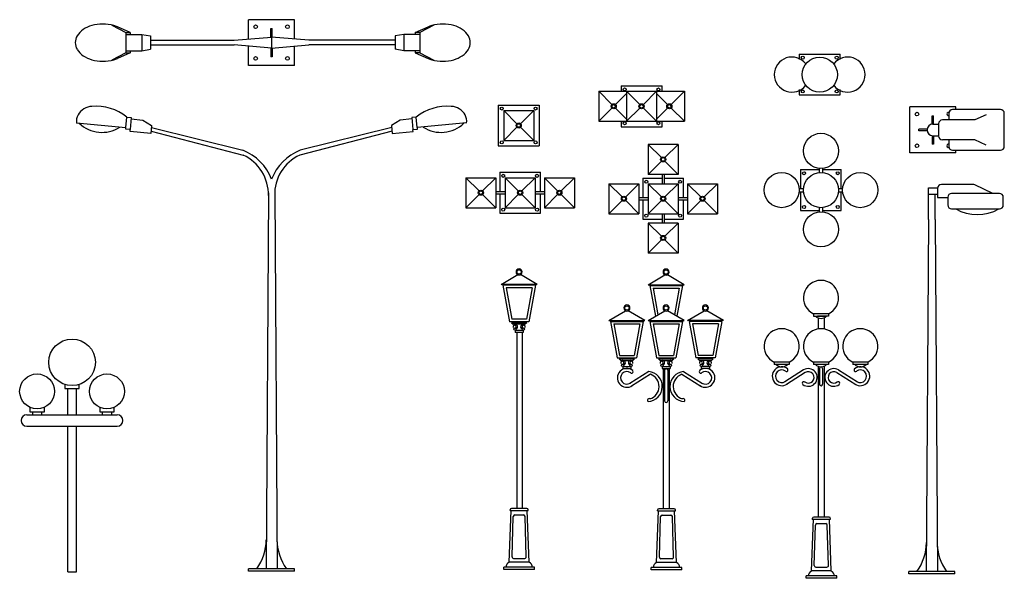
# Model space of a CAD drawing. Extents: x 2.1 to 15, y -40.5 to -33.2.
import ezdxf

# ---------------------------------------------------------------- set-up
doc = ezdxf.new("R2010")
doc.units = 0
doc.header["$MEASUREMENT"] = 0
doc.layers.get('0').update_dxf_attribs({"linetype": 'CONTINUOUS'})

# ---------------------------------------------------------------- blocks, each defined once
blk = doc.blocks.new('A$C52972B43')
at = {"color": 0, "linetype": 'ByBlock'}
for p, q in [((0.477, 7.247), (0.66, 7.15)), ((0.72, 7.15), (0.552, 7.223)), ((2.87, 7.317), (2.269, 7.317)), ((2.269, 7.063), (2.269, 7.317)), ((2.87, 7.063), (2.87, 7.317)), ((4.451, 7.15), (4.619, 7.223)), ((4.694, 7.247), (4.511, 7.15)), ((0.66, 7.15), (0.72, 7.15)), ((0.66, 7.15), (0.66, 6.883)), ((0.66, 7.123), (0.87, 7.123)), ((0.72, 7.15), (0.72, 7.123)), ((0.87, 7.123), (0.985, 7.104)), ((0.87, 7.123), (0.87, 6.91)), ((0.985, 7.104), (0.985, 6.93)), ((2.081, 7.047), (2.569, 7.089)), ((2.559, 7.089), (2.559, 7.202)), ((2.559, 7.202), (2.579, 7.202)), ((2.569, 7.089), (2.569, 6.944)), ((3.058, 7.047), (2.569, 7.089)), ((2.579, 7.089), (2.579, 7.202)), ((4.301, 7.123), (4.186, 7.104)), ((4.186, 7.104), (4.186, 6.93)), ((4.511, 7.123), (4.301, 7.123)), ((4.301, 7.123), (4.301, 6.91)), ((4.451, 7.15), (4.451, 7.123)), ((4.511, 7.15), (4.451, 7.15)), ((4.511, 7.15), (4.511, 6.883)), ((0.985, 7.047), (2.081, 7.047)), ((0.985, 6.987), (2.081, 6.987)), ((2.569, 6.944), (2.081, 6.987)), ((2.269, 6.716), (2.269, 6.97)), ((2.569, 6.944), (3.058, 6.987)), ((2.87, 6.716), (2.87, 6.97)), ((4.186, 7.047), (3.058, 7.047)), ((4.186, 6.987), (3.058, 6.987)), ((0.66, 6.883), (0.477, 6.786)), ((0.72, 6.883), (0.552, 6.81)), ((0.66, 6.91), (0.87, 6.91)), ((0.66, 6.883), (0.72, 6.883)), ((0.72, 6.91), (0.72, 6.883)), ((0.87, 6.91), (0.985, 6.93)), ((2.559, 6.944), (2.559, 6.832)), ((2.579, 6.832), (2.559, 6.832)), ((2.579, 6.944), (2.579, 6.832)), ((4.301, 6.91), (4.186, 6.93)), ((4.511, 6.91), (4.301, 6.91)), ((4.451, 6.91), (4.451, 6.883)), ((4.511, 6.883), (4.451, 6.883)), ((4.451, 6.883), (4.619, 6.81)), ((4.511, 6.883), (4.694, 6.786)), ((9.477, 6.866), (9.477, 6.795)), ((9.477, 6.866), (10.012, 6.866)), ((10.012, 6.795), (10.012, 6.866)), ((2.87, 6.716), (2.269, 6.716)), ((7.145, 6.45), (7.145, 6.379)), ((7.145, 6.45), (7.68, 6.45)), ((7.68, 6.379), (7.68, 6.45)), ((6.851, 6.379), (7.973, 6.379)), ((6.851, 6.379), (6.851, 5.986)), ((6.851, 6.379), (7.024, 6.206)), ((7.071, 6.206), (7.215, 6.35)), ((7.215, 6.379), (7.388, 6.206)), ((7.215, 6.379), (7.215, 5.986)), ((7.436, 6.206), (7.609, 6.379)), ((7.609, 6.379), (7.609, 5.986)), ((7.609, 6.35), (7.753, 6.206)), ((7.8, 6.206), (7.973, 6.379)), ((7.973, 6.379), (7.973, 5.986)), ((9.477, 6.402), (9.477, 6.331)), ((9.477, 6.331), (10.012, 6.331)), ((10.012, 6.331), (10.012, 6.402)), ((5.537, 6.199), (6.072, 6.199)), ((5.537, 6.199), (5.537, 5.664)), ((6.072, 6.199), (6.072, 5.664)), ((5.608, 6.128), (5.781, 5.955)), ((5.608, 6.128), (5.608, 5.735)), ((5.608, 6.128), (6.001, 6.128)), ((5.828, 5.955), (6.001, 6.128)), ((6.001, 6.128), (6.001, 5.735)), ((6.851, 5.986), (7.024, 6.159)), ((7.071, 6.159), (7.215, 6.015)), ((7.215, 5.986), (7.388, 6.159)), ((7.436, 6.159), (7.609, 5.986)), ((7.609, 6.015), (7.753, 6.159)), ((7.8, 6.159), (7.973, 5.986)), ((11.525, 6.174), (10.924, 6.174)), ((10.924, 5.573), (10.924, 6.174)), ((11.215, 5.946), (11.215, 6.058)), ((11.215, 6.058), (11.235, 6.058)), ((11.235, 5.946), (11.235, 6.058)), ((11.433, 6.09), (11.433, 6.004)), ((12.11, 6.14), (11.484, 6.14)), ((11.525, 6.14), (11.525, 6.174)), ((11.921, 6.073), (11.776, 6.004)), ((12.16, 5.657), (12.16, 6.09)), ((0.015, 5.964), (0.661, 5.903)), ((0.661, 5.903), (0.674, 6.042)), ((0.674, 6.042), (0.734, 6.036)), ((0.734, 6.036), (0.72, 5.879)), ((0.733, 6.018), (0.884, 5.999)), ((0.884, 5.999), (0.999, 5.932)), ((0.999, 5.932), (0.989, 5.826)), ((4.254, 5.999), (4.14, 5.932)), ((4.14, 5.932), (4.15, 5.826)), ((4.406, 6.018), (4.254, 5.999)), ((4.464, 6.042), (4.404, 6.036)), ((4.404, 6.036), (4.419, 5.879)), ((4.477, 5.903), (4.464, 6.042)), ((5.123, 5.964), (4.477, 5.903)), ((6.851, 5.986), (7.973, 5.986)), ((7.145, 5.986), (7.145, 5.915)), ((7.68, 5.915), (7.68, 5.986)), ((11.225, 5.949), (11.3, 5.949)), ((11.3, 5.954), (11.3, 5.793)), ((11.776, 6.004), (11.35, 6.004)), ((0.66, 5.885), (0.661, 5.899)), ((0.72, 5.879), (0.66, 5.885)), ((0.717, 5.852), (0.719, 5.875)), ((0.989, 5.826), (0.717, 5.852)), ((0.992, 5.859), (2.2, 5.542)), ((0.996, 5.903), (2.193, 5.607)), ((4.147, 5.859), (2.939, 5.542)), ((4.142, 5.903), (2.946, 5.607)), ((4.15, 5.826), (4.422, 5.852)), ((4.419, 5.879), (4.479, 5.885)), ((4.422, 5.852), (4.42, 5.875)), ((4.479, 5.885), (4.478, 5.899)), ((5.608, 5.735), (5.781, 5.908)), ((5.828, 5.908), (6.001, 5.735)), ((7.145, 5.915), (7.68, 5.915)), ((10.924, 5.843), (10.924, 5.873)), ((11.04, 5.863), (11.04, 5.883)), ((11.152, 5.883), (11.04, 5.883)), ((11.152, 5.863), (11.04, 5.863)), ((11.215, 5.801), (11.215, 5.688)), ((11.235, 5.801), (11.235, 5.688)), ((5.608, 5.735), (6.001, 5.735)), ((7.499, 5.683), (7.672, 5.51)), ((7.499, 5.683), (7.499, 5.29)), ((7.892, 5.683), (7.499, 5.683)), ((7.892, 5.683), (7.719, 5.51)), ((7.892, 5.683), (7.892, 5.29)), ((11.235, 5.688), (11.215, 5.688)), ((11.225, 5.798), (11.3, 5.798)), ((11.776, 5.743), (11.35, 5.743)), ((11.433, 5.743), (11.433, 5.657)), ((11.921, 5.674), (11.776, 5.743)), ((5.537, 5.664), (6.072, 5.664)), ((11.525, 5.573), (10.924, 5.573)), ((11.484, 5.607), (12.11, 5.607)), ((11.525, 5.573), (11.525, 5.607)), ((7.672, 5.463), (7.499, 5.29)), ((7.719, 5.463), (7.892, 5.29)), ((5.556, 5.318), (5.556, 5.066)), ((5.556, 5.318), (6.09, 5.318)), ((6.09, 5.066), (6.09, 5.318)), ((7.892, 5.29), (7.499, 5.29)), ((7.68, 5.29), (7.68, 5.169)), ((7.71, 5.29), (7.71, 5.169)), ((9.492, 5.353), (9.492, 5.106)), ((9.492, 5.353), (9.739, 5.353)), ((9.739, 5.37), (9.739, 5.314)), ((9.781, 5.37), (9.781, 5.314)), ((9.781, 5.353), (10.027, 5.353)), ((10.027, 5.106), (10.027, 5.353)), ((5.112, 5.247), (5.285, 5.074)), ((5.112, 5.247), (5.112, 4.854)), ((5.112, 5.247), (5.505, 5.247)), ((5.332, 5.074), (5.505, 5.247)), ((5.505, 5.247), (5.505, 4.854)), ((5.626, 5.247), (5.626, 4.854)), ((5.626, 5.247), (5.799, 5.074)), ((5.626, 5.247), (6.02, 5.247)), ((5.847, 5.074), (6.02, 5.247)), ((6.02, 5.247), (6.02, 4.854)), ((6.141, 5.247), (6.141, 4.854)), ((6.141, 5.247), (6.314, 5.074)), ((6.141, 5.247), (6.534, 5.247)), ((6.361, 5.074), (6.534, 5.247)), ((6.534, 5.247), (6.534, 4.854)), ((6.984, 5.169), (7.377, 5.169)), ((6.984, 5.169), (6.984, 4.776)), ((6.984, 5.169), (7.157, 4.996)), ((7.205, 4.996), (7.377, 5.169)), ((7.377, 5.169), (7.377, 4.776)), ((7.428, 5.24), (7.428, 4.987)), ((7.428, 5.24), (7.68, 5.24)), ((7.499, 5.169), (7.892, 5.169)), ((7.499, 5.169), (7.499, 4.776)), ((7.499, 5.169), (7.672, 4.996)), ((7.71, 5.24), (7.963, 5.24)), ((7.719, 4.996), (7.892, 5.169)), ((7.892, 5.169), (7.892, 4.776)), ((7.963, 4.987), (7.963, 5.24)), ((8.013, 5.169), (8.186, 4.996)), ((8.013, 5.169), (8.406, 5.169)), ((8.013, 5.169), (8.013, 4.776)), ((8.233, 4.996), (8.406, 5.169)), ((8.406, 5.169), (8.406, 4.776)), ((11.751, 5.158), (11.337, 5.158)), ((2.528, 5.049), (2.497, 0.126)), ((2.611, 5.049), (2.642, 0.126)), ((5.112, 4.854), (5.285, 5.027)), ((5.332, 5.027), (5.505, 4.854)), ((5.505, 5.066), (5.626, 5.066)), ((5.505, 5.036), (5.626, 5.036)), ((5.556, 5.036), (5.556, 4.783)), ((5.626, 4.854), (5.799, 5.027)), ((5.847, 5.027), (6.02, 4.854)), ((6.02, 5.066), (6.141, 5.066)), ((6.02, 5.036), (6.141, 5.036)), ((6.09, 4.783), (6.09, 5.036)), ((6.141, 4.854), (6.314, 5.027)), ((6.361, 5.027), (6.534, 4.854)), ((9.475, 5.106), (9.531, 5.106)), ((9.475, 5.064), (9.531, 5.064)), ((9.492, 5.064), (9.492, 4.818)), ((9.989, 5.106), (10.045, 5.106)), ((9.989, 5.064), (10.045, 5.064)), ((10.027, 4.818), (10.027, 5.064)), ((11.168, 5.116), (11.286, 5.116)), ((11.168, 4.698), (11.168, 5.116)), ((11.286, 5.028), (11.168, 5.028)), ((11.254, 4.698), (11.254, 5.028)), ((11.286, 5.116), (11.286, 5.028)), ((11.286, 5.108), (11.286, 4.987)), ((12.097, 5.041), (11.47, 5.041)), ((12.009, 5.041), (11.773, 5.153)), ((6.984, 4.776), (7.157, 4.949)), ((7.205, 4.949), (7.377, 4.776)), ((7.377, 4.987), (7.499, 4.987)), ((7.377, 4.957), (7.499, 4.957)), ((7.428, 4.957), (7.428, 4.705)), ((7.499, 4.776), (7.672, 4.949)), ((7.719, 4.949), (7.892, 4.776)), ((7.892, 4.987), (8.013, 4.987)), ((7.892, 4.957), (8.013, 4.957)), ((7.963, 4.705), (7.963, 4.957)), ((8.013, 4.776), (8.186, 4.949)), ((8.233, 4.949), (8.406, 4.776)), ((11.286, 4.987), (11.42, 4.987)), ((11.42, 4.991), (11.42, 4.89)), ((12.147, 4.89), (12.147, 4.991)), ((5.112, 4.854), (5.505, 4.854)), ((5.556, 4.783), (6.09, 4.783)), ((5.626, 4.854), (6.02, 4.854)), ((6.141, 4.854), (6.534, 4.854)), ((6.984, 4.776), (7.377, 4.776)), ((7.499, 4.776), (7.892, 4.776)), ((7.68, 4.776), (7.68, 4.654)), ((7.71, 4.776), (7.71, 4.654)), ((8.013, 4.776), (8.406, 4.776)), ((9.492, 4.818), (9.739, 4.818)), ((9.739, 4.856), (9.739, 4.8)), ((9.781, 4.856), (9.781, 4.8)), ((9.781, 4.818), (10.027, 4.818)), ((11.47, 4.84), (12.097, 4.84)), ((7.428, 4.705), (7.68, 4.705)), ((7.892, 4.654), (7.499, 4.654)), ((7.499, 4.654), (7.499, 4.261)), ((7.499, 4.654), (7.672, 4.481)), ((7.71, 4.705), (7.963, 4.705)), ((7.892, 4.654), (7.719, 4.481)), ((7.892, 4.654), (7.892, 4.261)), ((11.168, 4.698), (11.138, 0.089)), ((11.254, 4.698), (11.284, 0.089)), ((7.672, 4.434), (7.499, 4.261)), ((7.719, 4.434), (7.892, 4.261)), ((7.892, 4.261), (7.499, 4.261)), ((5.574, 3.85), (5.793, 3.978)), ((6.046, 3.85), (5.827, 3.978)), ((7.498, 3.846), (7.717, 3.974)), ((7.97, 3.846), (7.751, 3.974)), ((6.046, 3.85), (5.574, 3.85)), ((5.598, 3.839), (5.684, 3.359)), ((6.022, 3.839), (5.598, 3.839)), ((6.022, 3.839), (5.935, 3.359)), ((7.498, 3.846), (7.97, 3.846)), ((7.522, 3.835), (7.594, 3.433)), ((7.522, 3.835), (7.946, 3.835)), ((7.946, 3.835), (7.874, 3.433)), ((6.984, 3.377), (7.203, 3.505)), ((7.456, 3.377), (7.237, 3.505)), ((7.498, 3.377), (7.717, 3.505)), ((7.97, 3.377), (7.751, 3.505)), ((8.013, 3.377), (8.231, 3.505)), ((8.484, 3.377), (8.265, 3.505)), ((5.935, 3.359), (5.684, 3.359)), ((6.984, 3.377), (7.456, 3.377)), ((7.007, 3.366), (7.432, 3.366)), ((7.007, 3.366), (7.094, 2.886)), ((7.432, 3.366), (7.345, 2.886)), ((7.498, 3.377), (7.97, 3.377)), ((7.522, 3.366), (7.946, 3.366)), ((7.522, 3.366), (7.609, 2.886)), ((7.946, 3.366), (7.86, 2.886)), ((8.484, 3.377), (8.013, 3.377)), ((8.461, 3.366), (8.036, 3.366)), ((8.036, 3.366), (8.123, 2.886)), ((8.461, 3.366), (8.374, 2.886)), ((9.857, 3.465), (9.664, 3.465)), ((9.664, 3.465), (9.664, 3.432)), ((9.664, 3.432), (9.806, 3.432)), ((9.701, 3.432), (9.82, 3.432)), ((9.857, 3.432), (9.716, 3.432)), ((9.722, 3.411), (9.722, 3.267)), ((9.801, 3.411), (9.801, 3.267)), ((9.857, 3.465), (9.857, 3.432)), ((5.708, 3.348), (5.732, 3.328)), ((5.912, 3.348), (5.708, 3.348)), ((5.888, 3.328), (5.732, 3.328)), ((5.756, 3.248), (5.756, 3.222)), ((5.864, 3.248), (5.756, 3.248)), ((5.864, 3.222), (5.756, 3.222)), ((5.78, 3.222), (5.78, 0.914)), ((5.849, 3.222), (5.849, 0.914)), ((5.864, 3.248), (5.864, 3.222)), ((5.912, 3.348), (5.888, 3.328)), ((7.094, 2.886), (7.345, 2.886)), ((7.118, 2.875), (7.141, 2.855)), ((7.118, 2.875), (7.322, 2.875)), ((7.141, 2.855), (7.298, 2.855)), ((7.322, 2.875), (7.298, 2.855)), ((7.609, 2.886), (7.86, 2.886)), ((7.632, 2.875), (7.656, 2.855)), ((7.632, 2.875), (7.836, 2.875)), ((7.656, 2.855), (7.812, 2.855)), ((7.836, 2.875), (7.812, 2.855)), ((8.374, 2.886), (8.123, 2.886)), ((8.147, 2.875), (8.17, 2.855)), ((8.35, 2.875), (8.147, 2.875)), ((8.327, 2.855), (8.17, 2.855)), ((8.35, 2.875), (8.327, 2.855)), ((7.166, 2.776), (7.274, 2.776)), ((7.166, 2.776), (7.166, 2.749)), ((7.166, 2.749), (7.274, 2.749)), ((7.506, 2.708), (7.259, 2.553)), ((7.274, 2.776), (7.274, 2.749)), ((7.68, 2.776), (7.788, 2.776)), ((7.68, 2.776), (7.68, 2.749)), ((7.68, 2.749), (7.788, 2.749)), ((7.695, 2.749), (7.695, 0.911)), ((7.713, 2.729), (7.713, 2.323)), ((7.755, 2.729), (7.755, 2.323)), ((7.773, 2.749), (7.773, 0.911)), ((7.788, 2.776), (7.788, 2.749)), ((7.962, 2.708), (8.209, 2.553)), ((8.302, 2.776), (8.194, 2.776)), ((8.194, 2.776), (8.194, 2.749)), ((8.302, 2.749), (8.194, 2.749)), ((8.302, 2.776), (8.302, 2.749)), ((9.15, 2.832), (9.15, 2.799)), ((9.343, 2.832), (9.15, 2.832)), ((9.343, 2.799), (9.15, 2.799)), ((9.533, 2.729), (9.286, 2.575)), ((9.343, 2.832), (9.343, 2.799)), ((9.664, 2.832), (9.664, 2.799)), ((9.857, 2.832), (9.664, 2.832)), ((9.857, 2.799), (9.664, 2.799)), ((9.722, 2.778), (9.722, 0.8)), ((9.741, 2.75), (9.741, 2.544)), ((9.782, 2.75), (9.782, 2.544)), ((9.801, 2.778), (9.801, 0.8)), ((9.857, 2.832), (9.857, 2.799)), ((9.989, 2.729), (10.237, 2.575)), ((10.178, 2.832), (10.178, 2.799)), ((10.372, 2.832), (10.178, 2.832)), ((10.372, 2.799), (10.178, 2.799)), ((10.372, 2.832), (10.372, 2.799)), ((7.528, 2.673), (7.28, 2.518)), ((7.94, 2.673), (8.188, 2.518)), ((9.555, 2.694), (9.308, 2.54)), ((9.967, 2.694), (10.215, 2.54)), ((5.91, 0.914), (5.71, 0.914)), ((7.839, 0.911), (7.639, 0.911)), ((5.68, 0.21), (5.705, 0.889)), ((5.691, 0.889), (5.691, 0.895)), ((5.691, 0.889), (5.93, 0.889)), ((5.717, 0.281), (5.733, 0.812)), ((5.752, 0.831), (5.868, 0.831)), ((5.903, 0.281), (5.887, 0.812)), ((5.941, 0.21), (5.915, 0.889)), ((5.93, 0.889), (5.93, 0.895)), ((7.608, 0.207), (7.634, 0.885)), ((7.619, 0.885), (7.619, 0.891)), ((7.619, 0.885), (7.858, 0.885)), ((7.646, 0.278), (7.661, 0.809)), ((7.681, 0.827), (7.796, 0.827)), ((7.832, 0.278), (7.816, 0.809)), ((7.869, 0.207), (7.844, 0.885)), ((7.858, 0.885), (7.858, 0.891)), ((9.636, 0.096), (9.661, 0.775)), ((9.646, 0.775), (9.646, 0.781)), ((9.646, 0.775), (9.885, 0.775)), ((9.866, 0.8), (9.666, 0.8)), ((9.896, 0.096), (9.871, 0.775)), ((9.885, 0.775), (9.885, 0.781)), ((9.673, 0.167), (9.689, 0.698)), ((9.708, 0.717), (9.824, 0.717)), ((9.859, 0.167), (9.843, 0.698)), ((5.737, 0.261), (5.884, 0.261)), ((5.61, 0.114), (5.61, 0.145)), ((6.011, 0.145), (5.61, 0.145)), ((5.941, 0.21), (5.68, 0.21)), ((6.011, 0.114), (6.011, 0.145)), ((7.538, 0.111), (7.538, 0.141)), ((7.939, 0.141), (7.538, 0.141)), ((7.869, 0.207), (7.608, 0.207)), ((7.665, 0.258), (7.812, 0.258)), ((7.939, 0.111), (7.939, 0.141)), ((9.692, 0.147), (9.839, 0.147)), ((2.87, 0.126), (2.269, 0.126)), ((2.269, 0.095), (2.269, 0.126)), ((2.87, 0.095), (2.269, 0.095)), ((2.87, 0.095), (2.87, 0.126)), ((6.011, 0.114), (5.61, 0.114)), ((7.939, 0.111), (7.538, 0.111)), ((9.966, 0.031), (9.565, 0.031)), ((9.565, 0), (9.565, 0.031)), ((9.896, 0.096), (9.636, 0.096)), ((9.966, 0), (9.966, 0.031)), ((11.512, 0.089), (10.911, 0.089)), ((10.911, 0.059), (10.911, 0.089)), ((11.512, 0.059), (10.911, 0.059)), ((11.512, 0.059), (11.512, 0.089)), ((9.966, 0), (9.565, 0))]:
    blk.add_line(p, q, dxfattribs=at)
at = {"color": 255, "linetype": 'ByBlock'}
for p, q in [((5.638, 3.804), (5.713, 3.393)), ((5.981, 3.804), (5.638, 3.804)), ((5.981, 3.804), (5.907, 3.393)), ((7.563, 3.801), (7.626, 3.452)), ((7.563, 3.801), (7.905, 3.801)), ((7.905, 3.801), (7.842, 3.452)), ((5.907, 3.393), (5.713, 3.393)), ((7.048, 3.332), (7.391, 3.332)), ((7.048, 3.332), (7.123, 2.92)), ((7.391, 3.332), (7.317, 2.92)), ((7.563, 3.332), (7.905, 3.332)), ((7.563, 3.332), (7.637, 2.92)), ((7.905, 3.332), (7.831, 2.92)), ((8.42, 3.332), (8.077, 3.332)), ((8.077, 3.332), (8.151, 2.92)), ((8.42, 3.332), (8.345, 2.92)), ((7.123, 2.92), (7.317, 2.92)), ((7.637, 2.92), (7.831, 2.92)), ((8.345, 2.92), (8.151, 2.92))]:
    blk.add_line(p, q, dxfattribs=at)
at = {"color": 0, "linetype": 'ByBlock'}
for centre, radius in [((2.361, 7.225), 0.0239), ((2.777, 7.225), 0.0239), ((2.361, 6.809), 0.0239), ((2.777, 6.809), 0.0239), ((9.523, 6.82), 0.0197), ((9.966, 6.82), 0.0197), ((7.191, 6.404), 0.0197), ((7.633, 6.404), 0.0197), ((9.523, 6.377), 0.0197), ((9.966, 6.377), 0.0197), ((7.048, 6.183), 0.0334), ((7.048, 6.183), 0.0233), ((7.412, 6.183), 0.0334), ((7.412, 6.183), 0.0233), ((7.776, 6.183), 0.0334), ((7.776, 6.183), 0.0233), ((5.583, 6.153), 0.0197), ((6.025, 6.153), 0.0197), ((11.017, 6.081), 0.0239), ((5.804, 5.931), 0.0334), ((5.804, 5.931), 0.0233), ((7.191, 5.961), 0.0197), ((7.633, 5.961), 0.0197), ((5.583, 5.71), 0.0197), ((6.025, 5.71), 0.0197), ((11.017, 5.666), 0.0239), ((7.695, 5.487), 0.0334), ((7.695, 5.487), 0.0233), ((5.602, 5.272), 0.0197), ((6.044, 5.272), 0.0197), ((9.539, 5.306), 0.0197), ((9.76, 5.085), 0.23), ((9.981, 5.306), 0.0197), ((7.474, 5.194), 0.0197), ((7.917, 5.194), 0.0197), ((5.309, 5.051), 0.0334), ((5.309, 5.051), 0.0233), ((5.823, 5.051), 0.0334), ((5.823, 5.051), 0.0233), ((6.337, 5.051), 0.0334), ((6.337, 5.051), 0.0233), ((7.181, 4.972), 0.0334), ((7.181, 4.972), 0.0233), ((7.695, 4.972), 0.0334), ((7.695, 4.972), 0.0233), ((8.21, 4.972), 0.0334), ((8.21, 4.972), 0.0233), ((5.602, 4.829), 0.0197), ((6.044, 4.829), 0.0197), ((7.474, 4.751), 0.0197), ((7.917, 4.751), 0.0197), ((9.539, 4.864), 0.0197), ((9.981, 4.864), 0.0197), ((7.695, 4.458), 0.0334), ((7.695, 4.458), 0.0233), ((5.81, 4.014), 0.0279), ((7.734, 4.011), 0.0279), ((7.22, 3.541), 0.0279), ((7.734, 3.541), 0.0279), ((8.248, 3.541), 0.0279), ((5.756, 3.264), 0.0152), ((5.864, 3.264), 0.0152), ((7.166, 2.791), 0.0152), ((7.274, 2.791), 0.0152), ((7.68, 2.791), 0.0152), ((7.788, 2.791), 0.0152), ((8.194, 2.791), 0.0152), ((8.302, 2.791), 0.0152)]:
    blk.add_circle(centre, radius, dxfattribs=at)
at = {"color": 255, "linetype": 'ByBlock'}
for centre in [(9.745, 6.598), (9.76, 5.599), (9.246, 5.085), (10.274, 5.085), (9.76, 4.571)]:
    blk.add_circle(centre, 0.23, dxfattribs=at)
at = {"color": 0, "linetype": 'ByBlock'}
for centre, radius, start, end in [((0.32, 6.871), 0.384, 105.6417, 124.0568), ((0.36, 6.729), 0.531, 90, 105.6417), ((0.36, 6.729), 0.531, 74.3583, 90), ((0.4, 6.871), 0.384, 66.6202, 74.3583), ((4.771, 6.871), 0.384, 105.6417, 113.3798), ((4.811, 6.729), 0.531, 90, 105.6417), ((4.811, 6.729), 0.531, 74.3583, 90), ((4.851, 6.871), 0.384, 55.9432, 74.3583), ((0.168, 7.017), 0.168, 148.5007, 180), ((0.26, 6.96), 0.276, 124.0568, 148.5007), ((4.911, 6.96), 0.276, 31.4993, 55.9432), ((5.003, 7.017), 0.168, 0, 31.4993), ((0.168, 7.017), 0.168, 180, 211.4993), ((5.003, 7.017), 0.168, 328.5007, 0), ((0.26, 7.073), 0.276, 211.4993, 235.9432), ((0.32, 7.163), 0.384, 235.9432, 254.3583), ((4.851, 7.163), 0.384, 285.6417, 304.0568), ((4.911, 7.073), 0.276, 304.0568, 328.5007), ((0.36, 7.304), 0.531, 254.3583, 270), ((0.36, 7.304), 0.531, 270, 285.6417), ((0.4, 7.163), 0.384, 285.6417, 293.3798), ((4.771, 7.163), 0.384, 246.6202, 254.3583), ((4.811, 7.304), 0.531, 254.3583, 270), ((4.811, 7.304), 0.531, 270, 285.6417), ((0.206, 5.983), 0.191, 119.3349, 185.9465), ((0.238, 5.927), 0.256, 94.5172, 119.3349), ((0.269, 5.535), 0.649, 51.3054, 94.5172), ((4.87, 5.535), 0.649, 85.4828, 128.6946), ((4.901, 5.927), 0.256, 60.6651, 85.4828), ((4.933, 5.983), 0.191, 354.0535, 60.6651), ((11.433, 6.081), 0.0239, 81.9984, 272.2874), ((11.484, 6.09), 0.0502, 90, 180), ((12.11, 6.09), 0.0502, 0, 90), ((11.225, 5.873), 0.0752, 90, 270), ((11.35, 5.954), 0.0502, 90, 180), ((11.35, 5.793), 0.0502, 180, 270), ((11.433, 5.666), 0.0239, 87.7126, 278.0016), ((1.954, 4.995), 0.657, 20.6833, 68.7201), ((1.963, 5.029), 0.565, 358.3891, 65.2778), ((3.184, 4.995), 0.657, 111.2799, 159.3167), ((3.175, 5.029), 0.565, 114.7222, 181.6109), ((11.484, 5.657), 0.0502, 180, 270), ((12.11, 5.657), 0.0502, 270, 0), ((11.337, 5.108), 0.0502, 90, 180), ((11.751, 5.108), 0.0502, 64.5977, 90), ((11.47, 4.991), 0.0502, 90, 180), ((12.097, 4.991), 0.0502, 0, 90), ((11.47, 4.89), 0.0502, 180, 270), ((12.097, 4.89), 0.0502, 270, 0), ((5.81, 4.014), 0.0401, 90, 270), ((5.81, 4.014), 0.0401, 270, 90), ((7.734, 4.011), 0.0401, 90, 270), ((7.734, 4.011), 0.0401, 270, 90), ((7.22, 3.541), 0.0401, 90, 270), ((7.22, 3.541), 0.0401, 270, 90), ((7.734, 3.541), 0.0401, 90, 270), ((7.734, 3.541), 0.0401, 270, 90), ((8.248, 3.541), 0.0401, 90, 270), ((8.248, 3.541), 0.0401, 270, 90), ((9.761, 3.514), 0.11, 227.7307, 312.2693), ((5.751, 3.295), 0.0201, 284.0303, 207.8983), ((5.761, 3.296), 0.0294, 282.89, 198.9102), ((5.859, 3.296), 0.0294, 341.0898, 257.11), ((5.869, 3.295), 0.0201, 332.1017, 255.9697), ((7.171, 2.823), 0.0294, 282.89, 198.9102), ((7.161, 2.823), 0.0201, 284.0303, 207.8983), ((7.269, 2.823), 0.0294, 341.0898, 257.11), ((7.279, 2.823), 0.0201, 332.1017, 255.9697), ((7.675, 2.823), 0.0201, 284.0303, 207.8983), ((7.685, 2.823), 0.0294, 282.89, 198.9102), ((7.783, 2.823), 0.0294, 341.0898, 257.11), ((7.793, 2.823), 0.0201, 332.1017, 255.9697), ((8.189, 2.823), 0.0201, 284.0303, 207.8983), ((8.2, 2.823), 0.0294, 282.89, 198.9102), ((8.297, 2.823), 0.0294, 341.0898, 257.11), ((8.307, 2.823), 0.0201, 332.1017, 255.9697), ((7.22, 2.626), 0.124, 52.157, 304.441), ((7.22, 2.626), 0.0823, 52.157, 304.441), ((7.281, 2.708), 0.0208, 228.5957, 60.519), ((7.488, 2.513), 0.196, 272.6834, 84.6016), ((7.734, 2.729), 0.0206, 0, 180), ((7.98, 2.513), 0.196, 95.3984, 267.3166), ((8.187, 2.708), 0.0208, 119.481, 311.4043), ((8.248, 2.626), 0.124, 235.559, 127.843), ((8.248, 2.626), 0.0823, 235.559, 127.843), ((9.247, 2.647), 0.124, 52.157, 304.441), ((9.247, 2.647), 0.0823, 52.157, 304.441), ((9.247, 2.88), 0.11, 227.7307, 312.2693), ((9.308, 2.73), 0.0208, 228.5957, 60.519), ((9.595, 2.631), 0.116, 232.4654, 121.9656), ((9.761, 2.88), 0.11, 227.7307, 312.2693), ((9.761, 2.75), 0.0206, 0, 180), ((9.928, 2.631), 0.116, 58.0344, 307.5346), ((10.214, 2.73), 0.0208, 119.481, 311.4043), ((10.276, 2.647), 0.124, 235.559, 127.843), ((10.276, 2.88), 0.11, 227.7307, 312.2693), ((10.276, 2.647), 0.0823, 235.559, 127.843), ((7.472, 2.513), 0.17, 287.0043, 70.8813), ((7.996, 2.513), 0.17, 109.1187, 252.9957), ((9.595, 2.631), 0.0745, 232.4654, 121.9656), ((9.928, 2.631), 0.0745, 58.0344, 307.5346), ((9.537, 2.555), 0.0206, 51.8118, 234.1211), ((9.761, 2.544), 0.0206, 180, 0), ((9.986, 2.555), 0.0206, 305.8789, 128.1882), ((7.51, 2.334), 0.0206, 51.8118, 234.1211), ((7.734, 2.323), 0.0206, 180, 0), ((7.958, 2.334), 0.0206, 305.8789, 128.1882), ((5.71, 0.895), 0.0195, 90, 180), ((5.91, 0.895), 0.0195, 0, 90), ((7.639, 0.891), 0.0195, 90, 180), ((7.839, 0.891), 0.0195, 0, 90), ((5.752, 0.811), 0.0195, 90, 177.2698), ((5.868, 0.811), 0.0195, 2.7302, 90), ((7.681, 0.808), 0.0195, 90, 177.2698), ((7.796, 0.808), 0.0195, 2.7302, 90), ((9.666, 0.781), 0.0195, 90, 180), ((9.866, 0.781), 0.0195, 0, 90), ((9.708, 0.697), 0.0195, 90, 177.2698), ((9.824, 0.697), 0.0195, 2.7302, 90), ((1.841, 0.51), 0.658, 324.2632, 359.6317), ((3.298, 0.51), 0.658, 180.3683, 215.7368), ((10.483, 0.474), 0.658, 324.2632, 359.6317), ((11.939, 0.474), 0.658, 180.3683, 215.7368), ((5.737, 0.281), 0.0195, 177.2698, 270), ((5.884, 0.281), 0.0195, 270, 2.7302), ((7.665, 0.277), 0.0195, 177.2698, 270), ((7.812, 0.277), 0.0195, 270, 2.7302), ((5.709, 0.146), 0.0702, 114.3641, 181.1179), ((5.912, 0.146), 0.0702, 358.8821, 65.6359), ((7.637, 0.143), 0.0702, 114.3641, 181.1179), ((7.84, 0.143), 0.0702, 358.8821, 65.6359), ((9.692, 0.167), 0.0195, 177.2698, 270), ((9.839, 0.167), 0.0195, 270, 2.7302), ((9.664, 0.032), 0.0702, 114.3641, 181.1179), ((9.867, 0.032), 0.0702, 358.8821, 65.6359)]:
    blk.add_arc(centre, radius, start, end, dxfattribs=at)
at = {"color": 255, "linetype": 'ByBlock'}
for centre, radius, start, end in [((9.38, 6.598), 0.23, 37.6059, 322.3941), ((10.109, 6.598), 0.23, 217.6059, 142.3941), ((0.349, 6.269), 0.428, 226.1657, 303.1628), ((4.79, 6.269), 0.428, 236.8372, 313.8343), ((11.806, 5.326), 0.562, 239.8697, 300.1303), ((9.761, 3.673), 0.23, 294.87, 245.13), ((9.246, 3.04), 0.23, 294.87, 245.13), ((9.761, 3.04), 0.23, 294.87, 245.13), ((10.275, 3.04), 0.23, 294.87, 245.13)]:
    blk.add_arc(centre, radius, start, end, dxfattribs=at)
blk = doc.blocks.new('Lamp - outdoor elevation')
for p, q in [((-1.5, 96.551), (-1.5, 94.5)), ((6, 94.5), (6, 96.575)), ((-1.5, 94.5), (6, 94.5)), ((0, 81), (0, 94.457)), ((4.5, 81), (4.5, 94.457)), ((-19.5, 84.802), (-19.5, 82.5)), ((-19.5, 82.5), (-12, 82.5)), ((-18, 81), (-18, 82.487)), ((-13.5, 82.487), (-13.5, 81)), ((-12, 82.5), (-12, 84.811)), ((16.5, 84.799), (16.5, 82.5)), ((16.5, 82.5), (24, 82.5)), ((18, 81), (18, 82.486)), ((22.5, 82.486), (22.5, 81)), ((24, 82.5), (24, 84.799)), ((-21, 81), (25.5, 81)), ((-21, 75), (25.5, 75)), ((0, 0), (0, 75)), ((4.5, 0), (4.5, 75)), ((0, 0), (4.5, 0))]:
    blk.add_line(p, q)
for centre, radius in [((2.25, 108), 12), ((-15.75, 93), 9), ((20.25, 93), 9)]:
    blk.add_circle(centre, radius)
for centre, start, end in [((-21, 78), 90, 270), ((25.5, 78), 270, 90)]:
    blk.add_arc(centre, 3, start, end)

msp = doc.modelspace()

# ---------------------------------------------------------------- block references
msp.add_blockref('A$C52972B43', (2.818, -40.53))
at = {"xscale": 0.02539999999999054, "yscale": 0.02539999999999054, "zscale": 0.0254}
msp.add_blockref('Lamp - outdoor elevation', (2.719, -40.444), dxfattribs=at)

doc.saveas('drawing.dxf')
